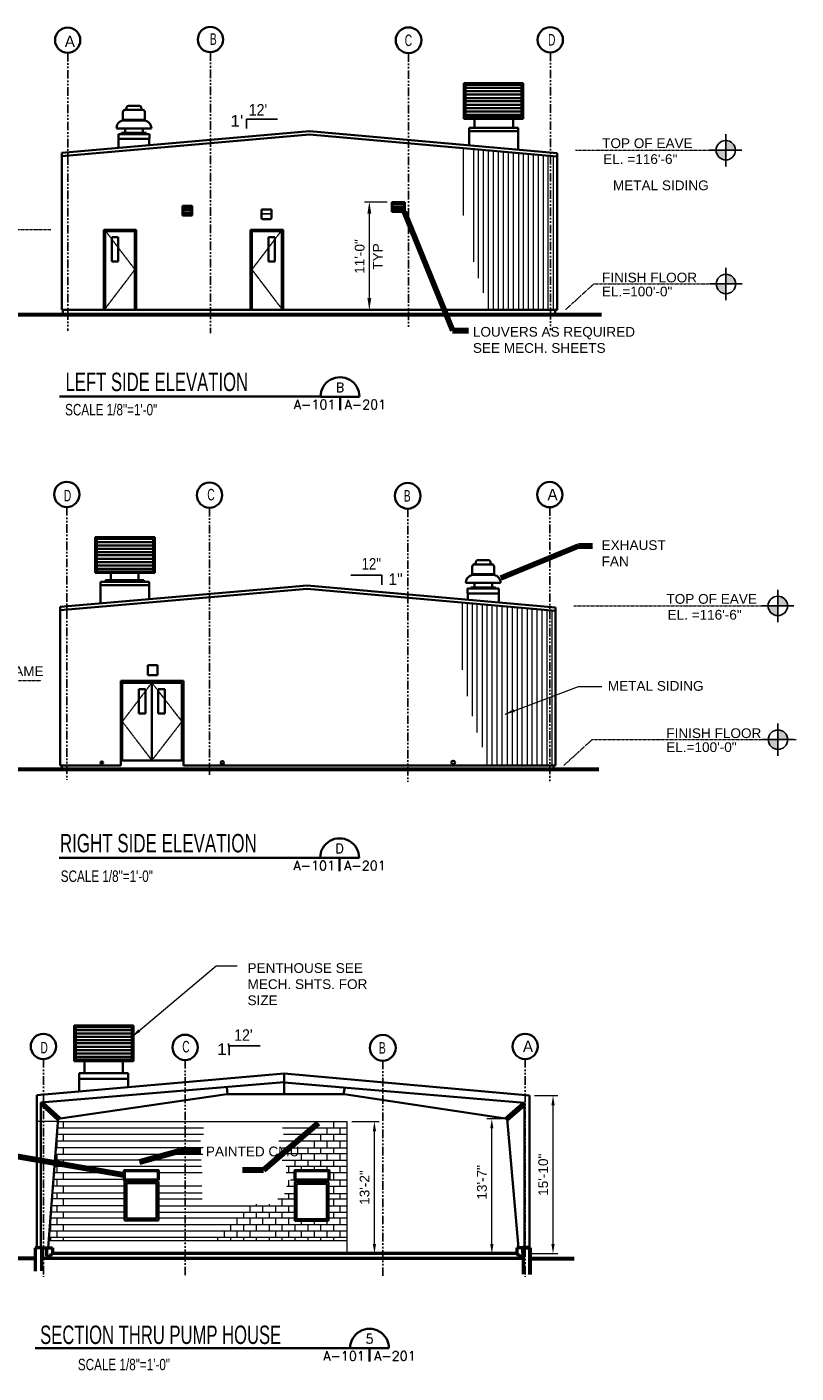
# Model space of a CAD drawing. Extents: x 533 to 2685, y -91 to 1609.
# Tile 3 of 3: x 1735 to 2685, y -91 to 1571. Entities that reach past the tile are written whole.
import ezdxf
from ezdxf.enums import TextEntityAlignment as Align

# ---------------------------------------------------------------- set-up
doc = ezdxf.new("R2010")
doc.units = 0
doc.header["$LTSCALE"] = 0.03937
doc.header["$MEASUREMENT"] = 0
for name, pattern in [('( Center )', [24, 15, -3, 3, -3]), ('( Phantom )', [30, 15, -3, 3, -3, 3, -3]), ('ACAD_ISO08W100', [36, 24, -3, 6, -3]), ('DGN Style 3', [0.509674, 0.364053, -0.145621])]:
    doc.linetypes.add(name, pattern=pattern)
for name, color, linetype, lineweight in [('A-Anno-Dims', 33, 'Continuous', 35), ('A-Anno-Text', 53, 'Continuous', 25), ('A-Eqpm-Fixd', 4, 'Continuous', 50), ('A-Grid-Iden', 1, 'ACAD_ISO08W100', 25), ('CONCRETE', 7, 'Continuous', 50), ('G-Anno-Text', 53, 'Continuous', 35), ('OD38A-201$0$06_G-Anno-Symb', 6, 'Continuous', 5), ('OD38A-201$0$A-Anno-Dims', 33, 'Continuous', 25), ('OD38A-201$0$A-Anno-Symb', 6, 'Continuous', 35), ('OD38A-201$0$A-Elev-Fixt', 2, 'Continuous', 35), ('OD38A-201$0$A-Elev-Fnsh', 3, 'Continuous', 35), ('OD38A-201$0$A-Elev-Iden', 2, 'Continuous', 35), ('OD38A-201$0$A-Elev-Otln', 6, 'Continuous', 35), ('OD38A-201$0$A-Elev-Patt', 1, 'Continuous', 18), ('OD38A-201$0$G-Anno-Text', 53, 'Continuous', 35), ('TARGET', 53, '( Center )', 18)]:
    doc.layers.add(name, color=color, linetype=linetype, lineweight=lineweight)
doc.layers.add('DOORSWING', color=3, linetype='DGN Style 3')
doc.styles.add('notes', font='ARIAL.TTF')
doc.styles.add('OD38A-201$0$notes', font='ARIAL.TTF')
doc.styles.add('OD38A-201$0$od38ac01$0$od38a1 plan$0$Style-WORKING', font='WORKING.shx')
doc.styles.add('OD38A-201$0$Standard', font='txt.shx')
doc.styles.add('Text', font='ARIAL.TTF', dxfattribs={"height": 0.125})
doc.dimstyles.new('EARCH', dxfattribs={"dimtxt": 0.125, "dimasz": 0.125, "dimexe": 0.0625, "dimexo": 0.0625, "dimgap": 0.0625, "dimtad": 1, "dimdec": 4, "dimzin": 3, "dimdsep": 46, "dimlunit": 4, "dimtxsty": 'notes', "dimcen": 0, "dimclrd": 256, "dimclre": 256, "dimadec": 0, "dimazin": 0, "dimtfac": 0.75, "dimtdec": 4, "dimtmove": 1, "dimatfit": 3, "dimfxl": 0, "dimfrac": 1, "dimtolj": 1, "dimtzin": 3, "dimlwd": 18, "dimlwe": 18, "dimarcsym": 0})
doc.dimstyles.new('OD38A-201$0$EARCH', dxfattribs={"dimtxt": 0.125, "dimasz": 0.125, "dimexe": 0.0625, "dimexo": 0.0625, "dimgap": 0.0625, "dimtad": 1, "dimdec": 4, "dimzin": 3, "dimdsep": 46, "dimlunit": 4, "dimtxsty": 'OD38A-201$0$notes', "dimcen": 0, "dimclrd": 256, "dimclre": 256, "dimadec": 0, "dimazin": 0, "dimtfac": 0.75, "dimtdec": 4, "dimtmove": 1, "dimatfit": 3, "dimfxl": 0, "dimfrac": 1, "dimtolj": 1, "dimtzin": 3, "dimlwd": 18, "dimlwe": 18, "dimarcsym": 0})

# ---------------------------------------------------------------- blocks, each defined once
blk = doc.blocks.new('*D15')
at = {"layer": 'OD38A-201$0$A-Anno-Dims', "lineweight": 18}
for p, q in [((2136.4, 219.9), (2170.5, 219.9)), ((2164.5, 68.7), (2164.5, 207.9)), ((2136.4, 56.7), (2170.5, 56.7))]:
    blk.add_line(p, q, dxfattribs=at)
at = {"layer": 'OD38A-201$0$A-Anno-Dims'}
for points in [[(2162.5, 207.9), (2166.5, 207.9), (2164.5, 219.9)], [(2162.5, 68.7), (2166.5, 68.7), (2164.5, 56.7)]]:
    blk.add_solid(points, dxfattribs=at)
at = {"layer": 'OD38A-201$0$A-Anno-Dims', "color": 0, "insert": (2152.4, 138.3), "char_height": 12, "attachment_point": 5, "rotation": 90, "style": 'OD38A-201$0$notes'}
blk.add_mtext('\\A1;\\A1;13\'-2"', dxfattribs=at)
blk = doc.blocks.new('*D16')
at = {"layer": 'OD38A-201$0$A-Anno-Dims', "lineweight": 18}
for p, q in [((2322.4, 223.2), (2303.5, 223.2)), ((2309.5, 68.7), (2309.5, 211.2)), ((2334.4, 56.7), (2303.5, 56.7))]:
    blk.add_line(p, q, dxfattribs=at)
at = {"layer": 'OD38A-201$0$A-Anno-Dims'}
for points in [[(2307.5, 211.2), (2311.5, 211.2), (2309.5, 223.2)], [(2307.5, 68.7), (2311.5, 68.7), (2309.5, 56.7)]]:
    blk.add_solid(points, dxfattribs=at)
at = {"layer": 'OD38A-201$0$A-Anno-Dims', "insert": (2297.4, 144.7), "char_height": 12, "attachment_point": 5, "rotation": 90, "style": 'OD38A-201$0$notes'}
blk.add_mtext('\\A1;13\'-7"', dxfattribs=at)
blk = doc.blocks.new('*D17')
at = {"layer": 'OD38A-201$0$A-Anno-Dims', "lineweight": 18}
for p, q in [((2362.2, 251.9), (2391.1, 251.9)), ((2385.1, 68.7), (2385.1, 239.9)), ((2354.3, 56.7), (2391.1, 56.7))]:
    blk.add_line(p, q, dxfattribs=at)
at = {"layer": 'OD38A-201$0$A-Anno-Dims'}
for points in [[(2383.1, 239.9), (2387.1, 239.9), (2385.1, 251.9)], [(2383.1, 68.7), (2387.1, 68.7), (2385.1, 56.7)]]:
    blk.add_solid(points, dxfattribs=at)
at = {"layer": 'OD38A-201$0$A-Anno-Dims', "insert": (2373, 154.1), "char_height": 12, "attachment_point": 5, "rotation": 90, "style": 'OD38A-201$0$notes'}
blk.add_mtext('\\A1;15\'-10"', dxfattribs=at)
blk = doc.blocks.new('TARGET')
h = blk.add_hatch(color=256)
h.paths.add_polyline_path([(0, 0.125), (0, 0), (0.125, 0, 0.000219), (0.125, 0, 0.413978)])
h.paths.add_polyline_path([(0, -0.125), (0, 0), (-0.125, 0, 0.414192)])
for p, q in [((0, -0.208), (0, 0.208)), ((-0.208, 0), (0.208, 0))]:
    blk.add_line(p, q)
blk.add_circle((0, 0), 0.125)

msp = doc.modelspace()

# ---------------------------------------------------------------- linework, layer by layer
at = {"layer": 'A-Anno-Dims', "lineweight": 18}
for p, q in [((2180.03248, 1354.52205), (2152.21633, 1354.52205)), ((2158.21633, 1224.85145), (2158.21633, 1351.17263)), ((2177.09777, 1221.8385), (2152.21633, 1221.8385))]:
    msp.add_line(p, q, dxfattribs=at)
at = {"layer": 'A-Anno-Dims', "lineweight": 18, "extrusion": (0, 0, -1)}
msp.add_solid([(-2155.81633, 1340.44105), (-2158.21633, 1354.84105), (-2160.61633, 1340.44105)], dxfattribs=at)
at = {"layer": 'A-Anno-Dims', "lineweight": 18}
msp.add_solid([(2160.61633, 1236.2385), (2158.21633, 1221.8385), (2155.81633, 1236.2385)], dxfattribs=at)
at = {"layer": 'A-Eqpm-Fixd'}
for points in [[(1897.48949, 147.3381), (1855.887, 147.3381), (1855.887, 159.17571), (1897.48949, 159.17571)], [(2107.98505, 147.3381), (2066.38256, 147.3381), (2066.38256, 159.17571), (2107.98505, 159.17571)]]:
    msp.add_lwpolyline(points, close=True, dxfattribs=at)
at = {"layer": 'A-Grid-Iden', "linetype": '( Phantom )', "ltscale": 18}
for p, q in [((1785.75741, 1539.01462), (1785.75741, 1195.81671)), ((1961.98878, 1539.73334), (1961.98878, 1192.90864)), ((2206.64277, 1538.60392), (2206.64277, 1200.66349)), ((2381.95006, 1539.44585), (2381.95006, 1196.78606)), ((1784.60745, 978.31531), (1784.60745, 641.63731)), ((1960.94149, 977.41177), (1960.94149, 647.0657)), ((2205.57495, 976.28235), (2205.57495, 638.92311)), ((2381.23134, 978.02782), (2381.23134, 638.92311)), ((1755.72348, 296.91745), (1755.72348, 28.29911)), ((1930.72275, 295.72642), (1930.72275, 28.31965)), ((2174.80176, 294.88448), (2174.80176, 27.72413)), ((2350.90992, 296.91745), (2350.90992, 28.15537))]:
    msp.add_line(p, q, dxfattribs=at)
at = {"layer": 'CONCRETE'}
for p, q in [((1745.55866, 63.92734), (1745.55866, 35.18605)), ((1753.19768, 63.92734), (1745.55866, 63.92734)), ((1753.19768, 63.92734), (1753.19768, 35.37734)), ((1753.19768, 63.92734), (1759.19768, 63.92734)), ((2348.26091, 50.71955), (1753.19768, 50.71955)), ((1759.19768, 63.92734), (1759.19768, 56.71955)), ((1759.19768, 63.92734), (1766.99378, 63.92734)), ((1759.19768, 56.71955), (1759.19768, 53.71955)), ((1759.19768, 53.71955), (1765.19768, 53.71955)), ((2342.26091, 56.71955), (1765.19768, 56.71955)), ((1765.19768, 53.71955), (1765.19768, 56.71955)), ((1766.99378, 63.92734), (1766.99378, 56.71955)), ((2340.46481, 63.92734), (2340.46481, 56.71955)), ((2348.26091, 63.92734), (2340.46481, 63.92734)), ((2342.26091, 53.71955), (2342.26091, 56.71955)), ((2348.26091, 53.71955), (2342.26091, 53.71955)), ((2354.26091, 63.92734), (2348.26091, 63.92734)), ((2348.26091, 56.71955), (2348.26091, 31.44043))]:
    msp.add_line(p, q, dxfattribs=at)
at = {"layer": 'DOORSWING', "ltscale": 3}
for p, q in [((1868.61646, 1271.45381), (1832.08469, 1319.41331)), ((2013.12282, 1271.45381), (2049.65458, 1319.41331)), ((1832.08469, 1223.49432), (1868.61646, 1271.45381)), ((2049.65458, 1223.49432), (2013.12282, 1271.45381)), ((1853.00953, 713.54625), (1889.5413, 761.50575)), ((1889.5413, 761.50575), (1926.73018, 713.54625)), ((1889.5413, 665.58676), (1853.00953, 713.54625)), ((1926.73018, 713.54625), (1889.5413, 665.58676))]:
    msp.add_line(p, q, dxfattribs=at)
at = {"layer": 'OD38A-201$0$06_G-Anno-Symb', "linetype": 'Continuous', "lineweight": 35}
for p, q in [((2145.97438, 1114.54142), (2097.99061, 1114.54142)), ((2121.97438, 1114.54142), (2121.97438, 1098.04142)), ((2145.45468, 545.34132), (2097.47091, 545.34132)), ((2121.45468, 545.34132), (2121.45468, 528.84132)), ((2182.40314, -59.994), (2134.41937, -59.994)), ((2158.40314, -59.994), (2158.40314, -76.494))]:
    msp.add_line(p, q, dxfattribs=at)
for centre in [(2121.99061, 1114.566), (2121.47091, 545.3659), (2158.41937, -59.96943)]:
    msp.add_ellipse(centre, major_axis=(16.97056, 16.97056), ratio=1, start_param=5.4977871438, end_param=8.6393797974, dxfattribs=at)
at = {"layer": 'OD38A-201$0$A-Anno-Dims'}
for p, q in [((2044.58055, 1457.06693), (2006.28277, 1457.06693)), ((2006.28277, 1445.71107), (2006.28277, 1457.06693)), ((2135.386, 894.09115), (2173.45789, 894.09115)), ((2173.45789, 894.09115), (2173.45789, 882.26299)), ((1984.97622, 301.76371), (1984.97622, 313.11956)), ((2023.274, 313.11956), (1984.97622, 313.11956))]:
    msp.add_line(p, q, dxfattribs=at)
at = {"layer": 'OD38A-201$0$A-Anno-Symb'}
for p, q in [((2097.99061, 1114.566), (1775.52177, 1114.566)), ((2097.47091, 545.3659), (1775.00208, 545.3659)), ((2134.41937, -59.96943), (1745.40845, -59.96943))]:
    msp.add_line(p, q, dxfattribs=at)
at = {"layer": 'OD38A-201$0$A-Elev-Fixt'}
for p, q in [((2348.31373, 1501.44306), (2274.88057, 1501.44306)), ((2274.88057, 1501.44306), (2274.88057, 1457.39549)), ((2346.31373, 1499.44306), (2276.88057, 1499.44306)), ((2276.88057, 1499.44306), (2276.88057, 1459.39549)), ((2346.12907, 1495.6061), (2276.88057, 1495.6061)), ((2346.31373, 1499.44306), (2346.31373, 1459.39549)), ((2348.31373, 1501.44306), (2348.31373, 1457.39549)), ((2346.12907, 1491.47856), (2276.88057, 1491.47856)), ((2346.12907, 1487.33049), (2276.88057, 1487.33049)), ((2346.12907, 1483.20296), (2276.88057, 1483.20296)), ((2346.12907, 1479.36291), (2276.88057, 1479.36291)), ((2346.12907, 1474.94789), (2276.88057, 1474.94789)), ((2346.12907, 1470.79982), (2276.88057, 1470.79982)), ((2346.12907, 1466.67228), (2276.88057, 1466.67228)), ((2346.12907, 1462.54475), (2276.88057, 1462.54475)), ((2274.88057, 1457.39549), (2348.31373, 1457.39549)), ((2276.88057, 1459.39549), (2346.31373, 1459.39549)), ((2342.00949, 1446.32712), (2281.63659, 1446.32712)), ((2281.63659, 1446.32712), (2281.63659, 1424.7243)), ((2288.14618, 1446.32712), (2288.14618, 1457.39549)), ((2335.72578, 1446.32712), (2335.72578, 1457.39549)), ((2342.00949, 1419.81644), (2342.00949, 1446.32712)), ((2342.00949, 1442.34333), (2281.63659, 1442.34333)), ((1939.31958, 1350.22332), (1927.31958, 1350.22332)), ((1927.31958, 1350.22332), (1927.31958, 1338.22332)), ((1928.22312, 1349.34032), (1928.22312, 1339.10633)), ((1938.41604, 1349.34032), (1928.22312, 1349.34032)), ((1938.41604, 1347.35965), (1928.22312, 1347.35965)), ((1938.41604, 1349.34032), (1938.41604, 1339.10633)), ((1939.31958, 1350.22332), (1939.31958, 1338.22332)), ((2186.03248, 1354.52205), (2186.03248, 1342.52205)), ((2202.03248, 1354.52205), (2186.03248, 1354.52205)), ((2186.93602, 1353.63905), (2186.93602, 1343.40506)), ((2201.12894, 1353.63905), (2186.93602, 1353.63905)), ((2201.12894, 1351.65838), (2186.93602, 1351.65838)), ((2201.12894, 1348.57813), (2186.93602, 1348.57813)), ((2201.12894, 1353.63905), (2201.12894, 1343.40506)), ((2202.03248, 1354.52205), (2202.03248, 1342.52205)), ((1927.31958, 1338.22332), (1939.31958, 1338.22332)), ((1938.41604, 1344.2794), (1928.22312, 1344.2794)), ((1938.41604, 1341.15808), (1928.22312, 1341.15808)), ((1928.22312, 1339.10633), (1938.41604, 1339.10633)), ((2037.15284, 1345.48227), (2025.15284, 1345.48227)), ((2025.15284, 1345.48227), (2025.15284, 1334.98227)), ((2037.15284, 1345.48227), (2037.15284, 1334.98227)), ((2186.03248, 1342.52205), (2202.03248, 1342.52205)), ((2201.12894, 1345.45681), (2186.93602, 1345.45681)), ((2186.93602, 1343.40506), (2201.12894, 1343.40506)), ((1819.61962, 940.96111), (1819.61962, 896.91354)), ((1893.05278, 940.96111), (1819.61962, 940.96111)), ((1821.61962, 938.96111), (1821.61962, 898.91354)), ((1891.05278, 938.96111), (1821.61962, 938.96111)), ((1890.86812, 935.12414), (1821.61962, 935.12414)), ((1890.86812, 930.99661), (1821.61962, 930.99661)), ((1891.05278, 938.96111), (1891.05278, 898.91354)), ((1893.05278, 940.96111), (1893.05278, 896.91354)), ((1890.86812, 926.84854), (1821.61962, 926.84854)), ((1890.86812, 922.721), (1821.61962, 922.721)), ((1890.86812, 918.88096), (1821.61962, 918.88096)), ((1890.86812, 914.46593), (1821.61962, 914.46593)), ((1890.86812, 910.31786), (1821.61962, 910.31786)), ((1890.86812, 906.19033), (1821.61962, 906.19033)), ((1890.86812, 902.06279), (1821.61962, 902.06279)), ((1821.61962, 898.91354), (1891.05278, 898.91354)), ((2285.28072, 894.42475), (2285.28072, 904.62325)), ((2287.26522, 907.47515), (2310.35642, 907.47515)), ((2292.04905, 912.56126), (2305.58572, 912.56126)), ((2312.35406, 894.42475), (2312.35406, 904.62325)), ((1819.61962, 896.91354), (1893.05278, 896.91354)), ((1825.92387, 885.84517), (1825.92387, 859.31395)), ((1825.92387, 885.84517), (1886.27623, 885.84517)), ((1825.92387, 881.86138), (1886.27623, 881.86138)), ((1832.18704, 888.04242), (1879.56129, 888.04242)), ((1832.18704, 885.84517), (1832.18704, 888.04242)), ((1838.90199, 888.04242), (1838.90199, 896.91354)), ((1872.86688, 888.04242), (1872.86688, 896.91354)), ((1879.56129, 888.04242), (1879.78717, 885.84517)), ((1886.27623, 885.84517), (1886.27623, 864.59145)), ((2320.16065, 884.6468), (2277.21128, 884.6468)), ((2285.28072, 895.27901), (2312.09121, 895.27901)), ((2285.28072, 894.42475), (2312.35406, 894.42475)), ((2288.01434, 878.98243), (2288.01434, 884.6468)), ((2309.75187, 878.98243), (2309.75187, 884.6468)), ((2318.05786, 877.56305), (2279.41921, 877.56305)), ((2279.41921, 877.56305), (2279.41921, 872.4638)), ((2279.41921, 872.4638), (2280.07633, 871.75411)), ((2280.07633, 871.75411), (2280.07633, 863.9081)), ((2318.05786, 871.60954), (2280.19461, 871.60954)), ((2283.71677, 878.98243), (2283.58535, 877.56305)), ((2314.03629, 878.98243), (2283.71677, 878.98243)), ((2314.03629, 877.56305), (2314.03629, 878.98243)), ((2318.05786, 860.59621), (2318.05786, 877.56305)), ((1884.5947, 782.93739), (1884.5947, 770.93739)), ((1896.5947, 782.93739), (1884.5947, 782.93739)), ((1896.5947, 782.93739), (1896.5947, 770.93739)), ((1884.5947, 770.93739), (1896.5947, 770.93739)), ((1793.56949, 338.48029), (1793.56949, 294.43271)), ((1867.00265, 338.48029), (1793.56949, 338.48029)), ((1795.56949, 336.48029), (1795.56949, 296.43271)), ((1865.00265, 336.48029), (1795.56949, 336.48029)), ((1864.81798, 332.64332), (1795.56949, 332.64332)), ((1865.00265, 336.48029), (1865.00265, 296.43271)), ((1867.00265, 338.48029), (1867.00265, 294.43271)), ((1864.81798, 328.51579), (1795.56949, 328.51579)), ((1864.81798, 324.36772), (1795.56949, 324.36772)), ((1864.81798, 320.24018), (1795.56949, 320.24018)), ((1864.81798, 316.40014), (1795.56949, 316.40014)), ((1864.81798, 311.98511), (1795.56949, 311.98511)), ((1864.81798, 307.83704), (1795.56949, 307.83704)), ((1864.81798, 303.70951), (1795.56949, 303.70951)), ((1864.81798, 299.58197), (1795.56949, 299.58197)), ((1793.56949, 294.43271), (1867.00265, 294.43271)), ((1795.56949, 296.43271), (1865.00265, 296.43271)), ((1806.15744, 279.38056), (1806.15744, 294.43271)), ((1853.53169, 294.43271), (1853.53169, 279.38056)), ((1799.87373, 279.38056), (1860.24663, 279.38056)), ((1799.87373, 279.38056), (1799.87373, 256.85366)), ((1799.87373, 272.4808), (1860.24663, 272.4808)), ((1860.24663, 279.38056), (1860.24663, 262.11062))]:
    msp.add_line(p, q, dxfattribs=at)
at = {"layer": 'OD38A-201$0$A-Elev-Fixt', "color": 2, "linetype": 'Continuous', "lineweight": 35}
for p, q in [((1853.85915, 1455.51546), (1853.85915, 1465.71397)), ((1878.948, 1468.55272), (1855.84366, 1468.55272)), ((1874.16416, 1473.65198), (1860.62749, 1473.65198)), ((1880.9325, 1455.51546), (1880.9325, 1465.71397)), ((1846.05257, 1445.73752), (1889.00193, 1445.73752)), ((1880.9325, 1455.51546), (1853.85915, 1455.51546)), ((1880.9325, 1456.35658), (1854.122, 1456.35658)), ((1856.46135, 1440.07314), (1856.46135, 1445.73752)), ((1878.19888, 1440.07314), (1878.19888, 1445.73752)), ((1848.15535, 1438.65376), (1886.79401, 1438.65376)), ((1848.15535, 1421.68693), (1848.15535, 1438.65376)), ((1848.15535, 1432.70026), (1886.00546, 1432.70026)), ((1852.16378, 1438.65376), (1852.16378, 1440.07314)), ((1852.16378, 1440.07314), (1882.49644, 1440.07314)), ((1882.49644, 1440.07314), (1882.62787, 1438.65376)), ((1886.79401, 1433.55451), (1886.13689, 1432.84482)), ((1886.13689, 1432.84482), (1886.13689, 1424.99881)), ((1886.79401, 1438.65376), (1886.79401, 1433.55451))]:
    msp.add_line(p, q, dxfattribs=at)
at = {"layer": 'OD38A-201$0$A-Elev-Fixt', "lineweight": 25}
msp.add_line((2025.15284, 1340.07388), (2037.15284, 1340.07388), dxfattribs=at)
at = {"layer": 'OD38A-201$0$A-Elev-Fixt', "lineweight": 35}
msp.add_line((2026.65284, 1333.48227), (2035.65284, 1333.48227), dxfattribs=at)
at = {"layer": 'OD38A-201$0$A-Elev-Fixt'}
for centre, radius in [((2261.81981, 662.99777), 2.21378), ((1827.69846, 662.70029), 1.53862), ((1976.68554, 662.70721), 1.94958)]:
    msp.add_circle(centre, radius, dxfattribs=at)
at = {"layer": 'OD38A-201$0$A-Elev-Fixt', "color": 2, "linetype": 'Continuous', "lineweight": 35}
for centre, radius, start, end in [((1856.75033, 1465.81003), 2.89094, 95.67475833, 181.95339167), ((1856.21035, 1470.75105), 2.07984, 277.01810278, 357.77595278), ((1861.0977, 1470.86856), 2.81607, 99.54386944, 184.03631944), ((1873.6989, 1470.86856), 2.81607, 355.96368056, 80.45613056), ((1878.58626, 1470.75105), 2.07984, 182.22404722, 262.98189722), ((1878.04628, 1465.81003), 2.89094, 358.04660833, 84.32524167), ((1855.18746, 1446.44289), 9.16402, 98.32216944, 184.43420278), ((1878.39957, 1445.20139), 10.61636, 2.87771389, 76.1799)]:
    msp.add_arc(centre, radius, start, end, dxfattribs=at)
at = {"layer": 'OD38A-201$0$A-Elev-Fixt', "lineweight": 35}
for centre, start, end in [((2026.65284, 1334.98227), 180, 270), ((2035.65284, 1334.98227), 270, 0)]:
    msp.add_arc(centre, 1.5, start, end, dxfattribs=at)
at = {"layer": 'OD38A-201$0$A-Elev-Fixt'}
for centre, radius, start, end in [((2288.16427, 904.72337), 2.89094, 95.67475833, 181.95339167), ((2287.62429, 909.66439), 2.07984, 277.01810278, 357.77595278), ((2292.51164, 909.7819), 2.81607, 99.54386944, 184.03631944), ((2305.11284, 909.7819), 2.81607, 355.96368056, 80.45613056), ((2310.0002, 909.66439), 2.07984, 182.22404722, 262.98189722), ((2309.46022, 904.72337), 2.89094, 358.04660833, 84.32524167), ((2287.81098, 884.11473), 10.61636, 103.8201, 177.12228611), ((2311.02309, 885.35623), 9.16402, 355.56579722, 81.67783056)]:
    msp.add_arc(centre, radius, start, end, dxfattribs=at)
at = {"layer": 'OD38A-201$0$A-Elev-Fnsh'}
for p, q in [((1830.07226, 1320.50918), (1830.07226, 1221.8385)), ((1870.25926, 1320.50918), (1830.07226, 1320.50918)), ((1831.75613, 1318.98959), (1831.75613, 1221.8385)), ((1868.57539, 1318.98959), (1831.75613, 1318.98959)), ((1868.57539, 1318.98959), (1868.57539, 1221.8385)), ((1870.25926, 1320.50918), (1870.25926, 1221.8385)), ((2051.66701, 1320.50918), (2011.48002, 1320.50918)), ((2011.48002, 1320.50918), (2011.48002, 1221.8385)), ((2049.98314, 1318.98959), (2013.16389, 1318.98959)), ((2013.16389, 1318.98959), (2013.16389, 1221.8385)), ((2049.98314, 1318.98959), (2049.98314, 1221.8385)), ((2051.66701, 1320.50918), (2051.66701, 1221.8385)), ((1840.08469, 1311.41331), (1840.08469, 1281.41331)), ((1848.08469, 1311.41331), (1840.08469, 1311.41331)), ((1848.08469, 1311.41331), (1848.08469, 1281.41331)), ((2033.65458, 1311.41331), (2041.65458, 1311.41331)), ((2033.65458, 1311.41331), (2033.65458, 1281.41331)), ((2041.65458, 1311.41331), (2041.65458, 1281.41331)), ((1848.08469, 1281.41331), (1840.08469, 1281.41331)), ((2033.65458, 1281.41331), (2041.65458, 1281.41331)), ((1853.00953, 761.50575), (1926.73018, 761.50575)), ((1853.00953, 665.58676), (1853.00953, 761.50575)), ((1873.5413, 753.50575), (1881.5413, 753.50575)), ((1873.5413, 753.50575), (1873.5413, 723.50575)), ((1881.5413, 753.50575), (1881.5413, 723.50575)), ((1889.5413, 761.50575), (1889.5413, 665.58676)), ((1897.5413, 753.50575), (1897.5413, 723.50575)), ((1897.5413, 753.50575), (1905.5413, 753.50575)), ((1905.5413, 753.50575), (1905.5413, 723.50575)), ((1926.73018, 761.50575), (1926.73018, 665.58676)), ((1873.5413, 723.50575), (1881.5413, 723.50575)), ((1897.5413, 723.50575), (1905.5413, 723.50575)), ((1928.72208, 665.58676), (1851.01764, 665.58676)), ((1855.95482, 145.82092), (1855.95482, 97.78955)), ((1855.95482, 145.82092), (1897.72301, 145.82092)), ((1858.2342, 143.56207), (1858.2342, 100.0484)), ((1895.44362, 143.56207), (1858.2342, 143.56207)), ((1895.44362, 100.0484), (1895.44362, 143.56207)), ((1897.72301, 97.78955), (1897.72301, 145.82092)), ((2066.02787, 145.2254), (2107.77552, 145.2254)), ((2066.02787, 145.2254), (2066.02787, 97.1735)), ((2068.30725, 142.94602), (2068.30725, 99.45289)), ((2105.51667, 142.94602), (2068.30725, 142.94602)), ((2105.51667, 99.45289), (2105.51667, 142.94602)), ((2107.77552, 97.1735), (2107.77552, 145.2254)), ((1858.2342, 100.0484), (1895.44362, 100.0484)), ((1855.95482, 97.78955), (1897.72301, 97.78955)), ((2066.02787, 97.1735), (2107.77552, 97.1735)), ((2068.30725, 99.45289), (2105.51667, 99.45289))]:
    msp.add_line(p, q, dxfattribs=at)
at = {"layer": 'OD38A-201$0$A-Elev-Iden'}
for centre, radius in [((1785.57362, 1554.61685), 15.60544), ((1961.85585, 1555.34334), 15.60544), ((2206.68402, 1554.49214), 15.88917), ((2381.74868, 1555.05961), 15.60544), ((1784.41594, 993.91806), 15.60544), ((1960.80887, 993.02573), 15.60544), ((2205.61629, 992.17452), 15.88917), ((2381.03201, 993.6275), 15.60544), ((1755.52704, 312.5263), 15.60544), ((1930.59072, 311.33649), 15.60544), ((2174.84519, 310.77584), 15.88917), ((2350.70576, 312.5263), 15.60544)]:
    msp.add_circle(centre, radius, dxfattribs=at)
at = {"layer": 'OD38A-201$0$A-Elev-Otln'}
for p, q in [((2084.23363, 1442.28173), (1778.22106, 1415.58623)), ((2084.33631, 1438.15419), (1778.22106, 1411.41762)), ((2390.32834, 1415.07285), (2084.23363, 1442.28173)), ((2084.33631, 1438.15419), (2389.8355, 1410.84264)), ((1778.22106, 1221.8385), (1778.22106, 1415.58623)), ((2390.32834, 1415.07285), (2390.32834, 1221.8385)), ((1778.22106, 1221.8385), (2390.32834, 1221.8385)), ((1779.63798, 1221.8385), (1779.63798, 1215.80121)), ((2387.76147, 1221.8385), (2387.76147, 1215.80121)), ((2081.31766, 881.61496), (1776.41398, 855.0016)), ((2081.31766, 881.61496), (2388.31591, 854.30341)), ((2081.3998, 877.48743), (1776.41398, 850.85353)), ((2081.3998, 877.48743), (2388.31591, 850.03213)), ((1776.41398, 855.0016), (1776.41398, 659.38519)), ((2388.31591, 659.38519), (2388.31591, 854.30341)), ((1851.01764, 659.38519), (1851.01764, 763.57978)), ((1851.01764, 763.57978), (1928.72208, 763.57978)), ((1928.72208, 763.57978), (1928.72208, 659.38519)), ((1851.01764, 659.38519), (1776.41398, 659.38519)), ((1778.40588, 659.38519), (1778.40588, 654.76482)), ((1928.72208, 659.38519), (2388.31591, 659.38519)), ((2385.87225, 659.38519), (2385.87225, 654.76482)), ((2052.86493, 278.92879), (1747.40681, 252.27436)), ((2052.86493, 268.2202), (1752.212, 243.23896)), ((2052.86493, 278.92879), (2052.86493, 253.60913)), ((2052.86493, 278.92879), (2356.22849, 251.9458)), ((2052.86493, 268.06577), (2349.98585, 242.82826)), ((1747.40681, 252.27436), (1747.40681, 63.92734)), ((1982.2656, 253.60913), (1773.58893, 223.01198)), ((1982.22453, 262.19276), (1982.98433, 253.60913)), ((2127.01682, 253.60913), (1982.2656, 253.60913)), ((2127.75608, 261.69992), (2126.31863, 253.60913)), ((2127.01682, 253.60913), (2328.79373, 223.17626)), ((2356.22849, 63.92734), (2356.22849, 251.9458)), ((1752.212, 243.23896), (1752.212, 63.92734)), ((1752.212, 243.23896), (1773.65054, 223.75124)), ((1773.69161, 221.12276), (1752.212, 240.65155)), ((1776.62811, 223.95659), (1755.16904, 243.46484)), ((2347.99395, 242.78719), (2325.67241, 223.64857)), ((2328.56784, 220.7942), (2349.98585, 239.13196)), ((2328.79373, 223.17626), (2349.98585, 241.34974)), ((2349.98585, 63.92734), (2349.98585, 242.82826)), ((1761.42894, 63.92734), (1773.65054, 223.75124)), ((2342.32732, 63.92734), (2328.40356, 223.23787))]:
    msp.add_line(p, q, dxfattribs=at)
at = {"layer": 'OD38A-201$0$A-Elev-Otln', "color": 7, "linetype": 'Continuous', "lineweight": 60}
for p, q in [((1705.69144, 1215.80121), (2444.8077, 1215.80121)), ((1702.75494, 654.76482), (2441.87119, 654.76482)), ((1692.2498, 50.94922), (1745.55866, 50.94922)), ((2356.61865, 63.92734), (2348.26091, 63.92734)), ((2348.26091, 56.71955), (2348.26091, 63.92734)), ((2356.61865, 63.92734), (2356.61865, 31.1676)), ((2411.36496, 50.47691), (2356.61865, 50.47691))]:
    msp.add_line(p, q, dxfattribs=at)
at = {"layer": 'OD38A-201$0$A-Elev-Patt'}
for p, q in [((2274.20292, 1421.17175), (2274.20292, 1338.29249)), ((2286.6882, 1420.06286), (2286.6882, 1280.95877)), ((2292.66388, 1419.52895), (2292.66388, 1260.81393)), ((2298.90652, 1418.9745), (2298.90652, 1242.66099)), ((2304.86167, 1418.44059), (2304.86167, 1221.8385)), ((2311.10431, 1417.88615), (2311.10431, 1221.8385)), ((2317.34695, 1417.31117), (2317.34695, 1221.8385)), ((2323.58959, 1416.75672), (2323.58959, 1221.8385)), ((2329.83223, 1416.20228), (2329.83223, 1221.8385)), ((2336.07487, 1415.64783), (2336.07487, 1221.8385)), ((2342.31751, 1415.09339), (2342.31751, 1221.8385)), ((2348.27266, 1414.55948), (2348.27266, 1221.8385)), ((2354.5153, 1414.00503), (2354.5153, 1221.8385)), ((2360.53206, 1413.45059), (2360.53206, 1221.8385)), ((2366.71309, 1412.89614), (2366.71309, 1221.8385)), ((2372.95573, 1412.3417), (2372.95573, 1221.8385)), ((2378.91088, 1411.80779), (2378.91088, 1221.8385)), ((2385.15352, 1411.25334), (2385.15352, 1221.8385)), ((2272.68333, 860.36124), (2272.68333, 777.48198)), ((2278.92597, 859.80679), (2278.92597, 744.934)), ((2285.16861, 859.25235), (2285.16861, 720.14826)), ((2291.14429, 858.71844), (2291.14429, 700.00342)), ((2297.38693, 858.16399), (2297.38693, 681.85048)), ((2303.34208, 857.63008), (2303.34208, 661.02799)), ((2309.58472, 857.07564), (2309.58472, 661.02799)), ((2315.82736, 856.50066), (2315.82736, 661.02799)), ((2322.07, 855.94621), (2322.07, 661.02799)), ((2328.31264, 855.39177), (2328.31264, 661.02799)), ((2334.55528, 854.83732), (2334.55528, 661.02799)), ((2340.79792, 854.28288), (2340.79792, 661.02799)), ((2346.75307, 853.74897), (2346.75307, 661.02799)), ((2352.99571, 853.19452), (2352.99571, 661.02799)), ((2359.01247, 852.64008), (2359.01247, 661.02799)), ((2365.1935, 852.08563), (2365.1935, 661.02799)), ((2371.43614, 851.53119), (2371.43614, 661.02799)), ((2377.39129, 850.99728), (2377.39129, 661.02799)), ((2383.63393, 850.44283), (2383.63393, 661.02799)), ((1773.26037, 219.87013), (1747.40681, 219.87013)), ((1773.26037, 219.87013), (2130.40509, 219.87013)), ((1780.5503, 211.63559), (1780.5503, 219.87013)), ((2114.22351, 211.63559), (2114.22351, 219.87013)), ((2130.40509, 219.87013), (2130.40509, 56.1035)), ((1953.29072, 203.58587), (1772.11041, 203.58587)), ((1772.60325, 203.5448), (1772.60325, 210.09547)), ((1953.29072, 211.63559), (1772.72646, 211.63559)), ((1780.5503, 195.65936), (1780.5503, 203.5448)), ((2130.40509, 211.63559), (2051.06171, 211.63559)), ((2130.40509, 203.58587), (2052.23284, 203.58587)), ((2098.32942, 195.59776), (2098.32942, 203.5448)), ((2106.27647, 203.5448), (2106.27647, 211.63559)), ((2114.22351, 195.59776), (2114.22351, 203.5448)), ((2122.17056, 203.5448), (2122.17056, 211.63559)), ((1952.97941, 187.48643), (1770.87831, 187.48643)), ((1771.49436, 195.65936), (1771.43276, 195.65936)), ((1949.46601, 195.65936), (1771.49436, 195.65936)), ((1772.60325, 187.48643), (1772.60325, 195.59776)), ((1780.5503, 179.02601), (1780.5503, 187.48643)), ((2130.40509, 195.65936), (2046.37718, 195.65936)), ((2130.40509, 186.89092), (2050.47614, 186.89092)), ((2082.43533, 179.7242), (2082.43533, 186.89092)), ((2090.38238, 186.89092), (2090.38238, 195.59776)), ((2098.32942, 179.7242), (2098.32942, 186.89092)), ((2106.27647, 186.89092), (2106.27647, 195.59776)), ((2114.22351, 179.7242), (2114.22351, 186.89092)), ((2122.17056, 186.89092), (2122.17056, 195.59776)), ((1769.70782, 172.27), (1769.60514, 172.27)), ((1950.63714, 172.27), (1769.70782, 172.27)), ((1952.39384, 179.02601), (1770.22119, 179.02601)), ((1772.60325, 172.27), (1772.60325, 179.02601)), ((1780.5503, 164.40509), (1780.5503, 172.27)), ((2130.40509, 179.80634), (2049.5978, 179.80634)), ((2130.40509, 171.65395), (2050.47614, 171.65395)), ((2066.54124, 164.40509), (2066.54124, 171.65395)), ((2074.48829, 171.77716), (2074.48829, 179.7242)), ((2082.43533, 164.40509), (2082.43533, 171.65395)), ((2090.38238, 171.77716), (2090.38238, 179.7242)), ((2098.32942, 164.40509), (2098.32942, 171.65395)), ((2106.27647, 171.77716), (2106.27647, 179.7242)), ((2114.22351, 164.40509), (2114.22351, 171.65395)), ((2122.17056, 171.77716), (2122.17056, 179.7242)), ((1768.49625, 156.51965), (1768.39358, 156.51965)), ((1855.887, 156.51965), (1768.49625, 156.51965)), ((1950.92993, 164.40509), (1769.1123, 164.40509)), ((1772.60325, 156.51965), (1772.60325, 164.40509)), ((1780.5503, 148.07977), (1780.5503, 156.51965)), ((1951.80828, 156.51965), (1897.48949, 156.51965)), ((2130.40509, 164.40509), (2055.47288, 164.40509)), ((2066.38256, 156.51965), (2055.47288, 156.51965)), ((2058.61473, 156.51965), (2058.61473, 164.40509)), ((2066.54124, 147.48425), (2066.54124, 156.51965)), ((2074.48829, 159.17571), (2074.48829, 164.40509)), ((2090.38238, 159.17571), (2090.38238, 164.40509)), ((2106.27647, 159.17571), (2106.27647, 164.40509)), ((2130.40509, 156.51965), (2107.98505, 156.51965)), ((2114.22351, 147.48425), (2114.22351, 156.51965)), ((2122.17056, 156.51965), (2122.17056, 164.40509)), ((1855.95482, 140.00951), (1767.24362, 140.00951)), ((1767.85967, 148.07977), (1767.79806, 148.07977)), ((1855.887, 148.07977), (1767.85967, 148.07977)), ((1772.60325, 140.00951), (1772.60325, 148.07977)), ((1780.5503, 131.56963), (1780.5503, 139.98898)), ((1951.22271, 140.00951), (1897.72301, 140.00951)), ((2066.02787, 139.39346), (2056.3318, 139.39346)), ((2058.61473, 139.39346), (2058.61473, 147.48425)), ((2130.40509, 147.48425), (2061.01634, 147.48425)), ((2074.48829, 145.2254), (2074.48829, 147.48425)), ((2090.38238, 145.2254), (2090.38238, 147.48425)), ((2106.27647, 145.2254), (2106.27647, 147.48425)), ((2130.40509, 139.39346), (2107.77552, 139.39346)), ((2114.22351, 130.97411), (2114.22351, 139.39346)), ((2122.17056, 139.39346), (2122.17056, 147.48425)), ((1855.95482, 124.56719), (1766.07312, 124.56719)), ((1855.95482, 131.56963), (1766.60703, 131.56963)), ((1772.60325, 124.56719), (1772.60325, 131.56963)), ((1780.5503, 115.86035), (1780.5503, 124.56719)), ((1951.80828, 131.56963), (1897.72301, 131.56963)), ((1951.80828, 123.97168), (1897.72301, 123.97168)), ((2018.87951, 115.2443), (2018.87951, 117.80949)), ((2034.7736, 115.2443), (2034.7736, 117.95894)), ((2066.02787, 123.97168), (2045.20605, 123.97168)), ((2050.66769, 115.2443), (2050.66769, 124.09489)), ((2053.40398, 130.97411), (2066.02787, 130.97411)), ((2058.61473, 124.09489), (2058.61473, 130.97411)), ((2107.77552, 130.97411), (2130.40509, 130.97411)), ((2130.40509, 123.97168), (2107.77552, 123.97168)), ((2114.22351, 115.2443), (2114.22351, 124.09489)), ((2122.17056, 123.97168), (2122.17056, 130.97411)), ((1764.20444, 100.33589), (1763.99909, 100.33589)), ((1855.95482, 100.33589), (1764.20444, 100.33589)), ((1764.79995, 107.95438), (1764.65621, 107.95438)), ((1764.65621, 100.27429), (1764.65621, 106.12676)), ((1855.95482, 107.95438), (1764.79995, 107.95438)), ((1855.95482, 115.86035), (1765.39547, 115.86035)), ((1772.60325, 107.95438), (1772.60325, 115.86035)), ((1772.60325, 92.32724), (1772.60325, 100.27429)), ((1780.5503, 100.33589), (1780.5503, 107.95438)), ((2066.02787, 115.2443), (1897.72301, 115.2443)), ((2066.02787, 107.33833), (1897.72301, 107.33833)), ((2066.02787, 100.33589), (1897.72301, 100.33589)), ((1995.03837, 92.38885), (1995.03837, 100.27429)), ((2002.98542, 100.33589), (2002.98542, 107.33833)), ((2010.93246, 107.33833), (2010.93246, 115.2443)), ((2010.93246, 92.38885), (2010.93246, 100.27429)), ((2018.87951, 100.33589), (2018.87951, 107.33833)), ((2026.82655, 107.33833), (2026.82655, 115.2443)), ((2026.82655, 92.32724), (2026.82655, 100.27429)), ((2034.7736, 100.33589), (2034.7736, 107.33833)), ((2042.72064, 107.33833), (2042.72064, 115.2443)), ((2042.72064, 92.32724), (2042.72064, 100.27429)), ((2050.66769, 100.33589), (2050.66769, 107.33833)), ((2058.61473, 107.33833), (2058.61473, 115.2443)), ((2058.61473, 92.32724), (2058.61473, 100.27429)), ((2130.40509, 115.2443), (2107.77552, 115.2443)), ((2130.40509, 107.33833), (2107.77552, 107.33833)), ((2130.40509, 100.33589), (2107.77552, 100.33589)), ((2114.22351, 100.33589), (2114.22351, 107.33833)), ((2122.17056, 107.33833), (2122.17056, 115.2443)), ((2122.17056, 92.32724), (2122.17056, 100.27429)), ((1762.99287, 84.48287), (1762.72592, 84.48287)), ((2130.40509, 84.48287), (1762.99287, 84.48287)), ((1763.60892, 92.38885), (1763.40357, 92.38885)), ((2130.40509, 92.38885), (1763.60892, 92.38885)), ((1764.65621, 84.48287), (1764.65621, 92.32724)), ((1772.60325, 76.43315), (1772.60325, 84.3802)), ((1780.5503, 84.48287), (1780.5503, 92.32724)), ((1979.16482, 76.59743), (1979.16482, 84.3802)), ((1987.11186, 84.48287), (1987.11186, 92.32724)), ((1995.03837, 76.59743), (1995.03837, 84.3802)), ((2002.98542, 84.48287), (2002.98542, 92.32724)), ((2010.93246, 76.59743), (2010.93246, 84.3802)), ((2018.87951, 84.3802), (2018.87951, 92.32724)), ((2034.7736, 84.3802), (2034.7736, 92.32724)), ((2042.72064, 76.43315), (2042.72064, 84.3802)), ((2050.66769, 84.3802), (2050.66769, 92.32724)), ((2058.61473, 76.43315), (2058.61473, 84.3802)), ((2066.54124, 84.3802), (2066.54124, 92.32724)), ((2074.48829, 92.32724), (2074.48829, 97.1735)), ((2074.48829, 76.43315), (2074.48829, 84.3802)), ((2082.43533, 84.3802), (2082.43533, 92.32724)), ((2090.38238, 92.32724), (2090.38238, 97.1735)), ((2090.38238, 76.43315), (2090.38238, 84.3802)), ((2098.32942, 84.3802), (2098.32942, 92.32724)), ((2106.27647, 92.32724), (2106.27647, 97.1735)), ((2106.27647, 76.43315), (2106.27647, 84.3802)), ((2114.22351, 84.3802), (2114.22351, 92.32724)), ((2122.17056, 76.43315), (2122.17056, 84.3802)), ((2130.40509, 72.5315), (1762.08933, 72.5315)), ((2130.40509, 76.59743), (1762.39736, 76.59743)), ((1764.65621, 72.5315), (1764.65621, 76.59743)), ((1780.5503, 72.5315), (1780.5503, 76.59743)), ((1971.21777, 72.5315), (1971.21777, 76.43315)), ((1987.11186, 72.5315), (1987.11186, 76.43315)), ((2002.98542, 72.5315), (2002.98542, 76.43315)), ((2018.87951, 72.5315), (2018.87951, 76.43315)), ((2034.7736, 72.5315), (2034.7736, 76.43315)), ((2050.66769, 72.5315), (2050.66769, 76.43315)), ((2066.54124, 72.5315), (2066.54124, 76.43315)), ((2082.43533, 72.5315), (2082.43533, 76.43315)), ((2098.32942, 72.5315), (2098.32942, 76.43315)), ((2114.22351, 72.5315), (2114.22351, 76.43315))]:
    msp.add_line(p, q, dxfattribs=at)
at = {"layer": 'TARGET', "ltscale": 0.5}
for p, q in [((2412.84997, 1418.75713), (2598.56057, 1418.75713)), ((1764.72574, 1320.50918), (1576.24154, 1320.50918)), ((2435.41214, 1253.66082), (2400.58634, 1221.8385)), ((2435.41214, 1253.66082), (2602.75859, 1253.66082)), ((2410.83754, 856.30382), (2662.83754, 856.30382)), ((1752.91593, 763.57978), (1588.088, 763.57978)), ((2433.39971, 691.20751), (2398.57391, 659.38519)), ((2433.39971, 691.20751), (2685.39971, 691.20751))]:
    msp.add_line(p, q, dxfattribs=at)

# ---------------------------------------------------------------- block references
at = {"layer": 'A-Anno-Text', "xscale": 96, "yscale": 96, "zscale": 96}
for p in [(2598.55091, 1418.76766), (2598.74599, 1253.67135), (2662.83754, 856.30382), (2663.03261, 691.20751)]:
    msp.add_blockref('TARGET', p, dxfattribs=at)

# ---------------------------------------------------------------- texts
at = {"layer": 'A-Anno-Dims', "linetype": 'Continuous', "lineweight": 18, "style": 'Text'}
for s, p in [('11\'-0"', (2146.21633, 1287.55833)), ('TYP', (2168.54583, 1287.55833))]:
    msp.add_text(s, height=12, rotation=90, dxfattribs=at).set_placement(p, align=Align.MIDDLE_CENTER)
at = {"layer": 'A-Anno-Text', "style": 'notes'}
for s, p in [('TOP OF EAVE', (2557.59297, 1421.36818)), ('EL. =116\'-6"', (2538.74656, 1401.82529)), ('FINISH FLOOR', (2563.01118, 1255.59408)), ('EL.=100\'-0"', (2532.47555, 1238.37198)), ('TOP OF EAVE', (2637.02228, 858.91486)), ('EL. =116\'-6"', (2618.17587, 839.37198)), ('FINISH FLOOR', (2642.4405, 693.14076)), ('EL.=100\'-0"', (2611.90486, 675.91867))]:
    msp.add_text(s, height=12, dxfattribs=at).set_placement(p, align=Align.RIGHT)
msp.add_text('T. O. DRS FRAME', height=12, dxfattribs=at).set_placement((1615.24398, 769.57978))
at = {"layer": 'G-Anno-Text', "insert": (2286.12212, 1200.6054), "char_height": 12, "width": 311.71875, "attachment_point": 1, "style": 'notes'}
msp.add_mtext('LOUVERS AS REQUIRED\\PSEE MECH. SHEETS', dxfattribs=at)
at = {"layer": 'OD38A-201$0$06_G-Anno-Symb', "linetype": 'Continuous', "lineweight": 18, "style": 'OD38A-201$0$Standard'}
for s, p in [('B', (2121.96238, 1125.96542)), ('D', (2121.44268, 556.76532)), ('5', (2158.39114, -48.57))]:
    msp.add_text(s, height=11.52, dxfattribs=at).set_placement(p, align=Align.MIDDLE)
for p in [(2116.27438, 1104.92942), (2115.75468, 535.72932), (2152.70314, -69.606)]:
    msp.add_text('A-101', height=11.52, dxfattribs=at).set_placement(p, align=Align.MIDDLE_RIGHT)
for p in [(2127.65038, 1104.92942), (2127.13068, 535.72932), (2164.07914, -69.606)]:
    msp.add_text('A-201', height=11.52, dxfattribs=at).set_placement(p, align=Align.MIDDLE_LEFT)
at = {"layer": 'OD38A-201$0$A-Anno-Dims', "style": 'OD38A-201$0$od38ac01$0$od38a1 plan$0$Style-WORKING'}
for s, width, p in [("1'", 1.143509, (1986.38436, 1447.92885)), ("12'", 0.923365, (2009.21928, 1461.54356)), ('12"', 0.857629, (2148.67214, 901.17572)), ('1"', 1.000999, (2181.99672, 882.26299)), ("12'", 0.923365, (1991.21886, 319.44434)), ("1'", 1.143509, (1970.10888, 302.1128))]:
    msp.add_text(s, height=14.186769, dxfattribs=dict(at, width=width)).set_placement(p)
at = {"layer": 'OD38A-201$0$A-Anno-Symb', "style": 'OD38A-201$0$od38ac01$0$od38a1 plan$0$Style-WORKING'}
for s, height, width, p in [('LEFT SIDE ELEVATION', 22.6988551, 0.678742, (1782.88251, 1121.42235)), ('SCALE 1/8"=1\'-0"', 14.186769, 0.761688, (1782.36913, 1091.4115)), ('RIGHT SIDE ELEVATION', 22.6988551, 0.689843, (1775.93431, 552.056)), ('SCALE 1/8"=1\'-0"', 14.186769, 0.761688, (1776.98896, 515.53752)), ('SECTION THRU PUMP HOUSE', 22.6988551, 0.67649, (1751.56648, -54.78955)), ('SCALE 1/8"=1\'-0"', 14.186769, 0.761688, (1798.14879, -87.24211))]:
    msp.add_text(s, height=height, dxfattribs=dict(at, width=width)).set_placement(p)
at = {"layer": 'OD38A-201$0$A-Elev-Iden', "style": 'OD38A-201$0$od38ac01$0$od38a1 plan$0$Style-WORKING'}
for s, width, p in [('B', 0.666667, (1961.27005, 1548.83035)), ('D', 0.666667, (2378.91088, 1547.96788)), ('A', 1.000999, (1781.91736, 1546.01705)), ('C', 0.666667, (2201.91972, 1547.31076)), ('D', 0.666667, (1780.74687, 985.31775)), ('C', 0.666667, (1958.00499, 986.50878)), ('B', 0.666667, (2200.8519, 985.00972)), ('A', 1.000999, (2378.19216, 986.54985)), ('D', 0.666667, (1751.8629, 303.94042)), ('C', 0.666667, (1927.10859, 305.11091)), ('B', 0.666667, (2170.07871, 303.59132)), ('A', 1.000999, (2347.87074, 305.43947))]:
    msp.add_text(s, height=14.18677, dxfattribs=dict(at, width=width)).set_placement(p)
at = {"layer": 'OD38A-201$0$G-Anno-Text', "char_height": 12, "attachment_point": 1, "style": 'OD38A-201$0$notes'}
for s, insert, width in [('METAL SIDING', (2459.13504, 1381.39102), 138.40625), ('EXHAUST FAN', (2445.14998, 937.30497), 69.7890292), ('METAL SIDING', (2452.83009, 763.52006), 138.40625), ('PAINTED CMU', (1956.28636, 188.88682), 111.09375)]:
    msp.add_mtext(s, dxfattribs=dict(at, insert=insert, width=width))
at = {"layer": 'OD38A-201$0$G-Anno-Text', "insert": (2007.71103, 415.27161), "char_height": 12, "width": 163.21875, "attachment_point": 1, "line_spacing_factor": 0.995313, "style": 'OD38A-201$0$notes'}
msp.add_mtext('PENTHOUSE SEE\\PMECH. SHTS. FOR SIZE', dxfattribs=at)

# ---------------------------------------------------------------- dimensions: what is measured, and where the dimension line sits
at = {"layer": 'OD38A-201$0$A-Anno-Dims'}
for base, p1, p2, text, picture, middle in [((2385.12421, 251.9458), (2348.26091, 56.71955), (2356.22849, 251.9458), '15\'-10"', '*D17', (2385.12421, 154.09403)), ((2164.50548, 219.87013), (2130.40509, 56.71955), (2130.40509, 219.87013), '\\A1;13\'-2"', '*D15', (2164.50548, 138.29484)), ((2309.50577, 223.23787), (2340.396, 56.71955), (2328.40356, 223.23787), '13\'-7"', '*D16', (2309.50577, 144.74344))]:
    dim = msp.add_linear_dim(base=base, p1=p1, p2=p2, angle=90, text=text, dimstyle='OD38A-201$0$EARCH', override={"dimscale": 96}, dxfattribs=at)
    dim.commit()
    dim.dimension.update_dxf_attribs({"geometry": picture, "text_midpoint": middle, "dimtype": 160})

# ---------------------------------------------------------------- leaders
at = {"layer": 'OD38A-201$0$G-Anno-Text'}
for points, dimstyle, override in [([(2201.03191, 1342.70451), (2260.74523, 1196.34835), (2280.64967, 1196.34835)], 'OD38A-201$0$EARCH', {"dimscale": 96, "dimtad": 0, "dimclrd": 0, "dimlwd": 65534}), ([(2320.45854, 890.75668), (2416.46819, 930.56555), (2434.03093, 930.56555)], 'OD38A-201$0$EARCH', {"dimscale": 96, "dimtad": 0, "dimclrd": 0, "dimlwd": 65534}), ([(2325.9551, 722.80295), (2416.57772, 756.82852), (2445.23616, 756.82852)], 'EARCH', {"dimscale": 96, "dimgap": 0.0625, "dimtad": 0}), ([(1864.81798, 324.36772), (1968.81291, 412.13844), (1995.12119, 412.13844)], 'EARCH', {"dimscale": 96, "dimgap": 0.0625, "dimtad": 0}), ([(2095.10067, 217.84083), (2027.48413, 159.88379), (2001.72544, 159.88379)], 'OD38A-201$0$EARCH', {"dimscale": 96, "dimtad": 0, "dimclrd": 0, "dimlwd": 65534}), ([(1874.36496, 170.09892), (1923.68698, 183.56369), (1950.03109, 183.56369)], 'OD38A-201$0$EARCH', {"dimscale": 96, "dimtad": 0, "dimclrd": 0, "dimlwd": 65534}), ([(1855.48501, 153.41432), (1706.20172, 179.46572), (1693.61509, 179.46572)], 'OD38A-201$0$EARCH', {"dimscale": 96, "dimtad": 0, "dimclrd": 0, "dimlwd": 65534})]:
    msp.add_leader(points, dimstyle=dimstyle, override=override, dxfattribs=at)

doc.saveas('drawing.dxf')
